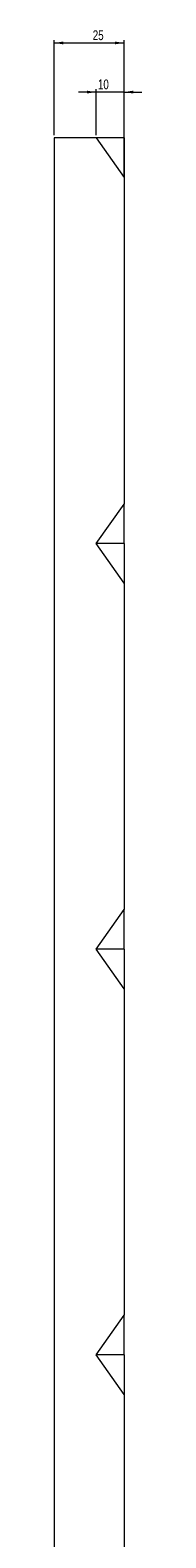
# Model space of a CAD drawing. Header units: millimetres. Extents: x 503 to 1476, y 365 to 1741.
# Tile 3 of 5: x 503 to 534, y 1025 to 1564. Entities that reach past the tile are written whole.
import ezdxf

# ---------------------------------------------------------------- set-up
doc = ezdxf.new("R2010")
doc.units = ezdxf.units.MM
doc.styles.add('SLDTEXTSTYLE0', font='TXT', dxfattribs={"width": 0.75})
doc.dimstyles.new('SLDDIMSTYLE0', dxfattribs={"dimtxt": 3.5, "dimasz": 3.302, "dimexe": 0, "dimexo": 0.0625, "dimgap": 0.875, "dimtad": 1, "dimrnd": 1e-09, "dimzin": 12, "dimdsep": 46, "dimtxsty": 'SLDTEXTSTYLE0', "dimsah": 1, "dimcen": 0.09, "dimadec": 0, "dimazin": 3, "dimtfac": 1, "dimtofl": 0, "dimtmove": 0, "dimatfit": 3, "dimfxl": 0, "dimfrac": 2, "dimtolj": 1, "dimtzin": 12, "dimarcsym": 0})
doc.dimstyles.new('SLDDIMSTYLE1', dxfattribs={"dimtxt": 3.5, "dimasz": 3.302, "dimexe": 0, "dimexo": 0.0625, "dimgap": 0.875, "dimtad": 1, "dimrnd": 1e-09, "dimzin": 12, "dimdsep": 46, "dimtxsty": 'SLDTEXTSTYLE0', "dimsah": 1, "dimcen": 0.09, "dimadec": 0, "dimazin": 3, "dimtfac": 1, "dimtmove": 0, "dimatfit": 0, "dimfxl": 0, "dimfrac": 2, "dimtolj": 1, "dimtzin": 12, "dimarcsym": 0})

# ---------------------------------------------------------------- blocks, each defined once
blk = doc.blocks.new('_D_2')
at = {"color": 7, "linetype": 'Continuous', "lineweight": 0}
for p, q in [((503.02, 1525.96), (503.02, 1559.93)), ((503.02, 1558.93), (528.02, 1558.93)), ((528.02, 1525.96), (528.02, 1559.93))]:
    blk.add_line(p, q, dxfattribs=at)
for points in [[(503.02, 1558.93), (506.32, 1558.42), (506.32, 1559.43)], [(528.02, 1558.93), (524.72, 1559.43), (524.72, 1558.42)]]:
    blk.add_solid(points, dxfattribs=at)
at = {"color": 7, "linetype": 'Continuous', "lineweight": 0, "insert": (516.81, 1563.44), "char_height": 3.5, "attachment_point": 1, "style": 'SLDTEXTSTYLE0'}
blk.add_mtext('25', dxfattribs=at)
blk = doc.blocks.new('_D_3')
at = {"color": 7, "linetype": 'Continuous', "lineweight": 0}
for p, q in [((518.02, 1525.96), (518.02, 1542.36)), ((528.02, 1511.82), (528.02, 1542.36)), ((518.02, 1541.36), (511.67, 1541.36)), ((528.02, 1541.36), (518.02, 1541.36)), ((528.02, 1541.36), (534.37, 1541.36))]:
    blk.add_line(p, q, dxfattribs=at)
for points in [[(518.02, 1541.36), (514.72, 1541.87), (514.72, 1540.85)], [(528.02, 1541.36), (531.32, 1540.85), (531.32, 1541.87)]]:
    blk.add_solid(points, dxfattribs=at)
at = {"color": 7, "linetype": 'Continuous', "lineweight": 0, "insert": (518.66, 1545.87), "char_height": 3.5, "attachment_point": 1, "style": 'SLDTEXTSTYLE0'}
blk.add_mtext('10', dxfattribs=at)

msp = doc.modelspace()

# ---------------------------------------------------------------- linework, layer by layer
at = {"color": 7, "linetype": 'Continuous', "lineweight": 15}
for p, q in [((503.018, 1524.964), (503.018, 364.964)), ((518.018, 1524.964), (503.018, 1524.964)), ((518.018, 1524.964), (528.018, 1510.822)), ((528.018, 1524.964), (518.018, 1524.964)), ((528.018, 1524.964), (528.018, 1510.822)), ((528.018, 1510.822), (528.018, 1394.106)), ((518.018, 1379.964), (528.018, 1394.106)), ((528.018, 1379.964), (528.018, 1394.106)), ((528.018, 1365.822), (518.018, 1379.964)), ((528.018, 1379.964), (518.018, 1379.964)), ((528.018, 1379.964), (528.018, 1365.822)), ((528.018, 1365.822), (528.018, 1249.106)), ((518.018, 1234.964), (528.018, 1249.106)), ((528.018, 1234.964), (528.018, 1249.106)), ((528.018, 1220.822), (518.018, 1234.964)), ((528.018, 1234.964), (518.018, 1234.964)), ((528.018, 1234.964), (528.018, 1220.822)), ((528.018, 1220.822), (528.018, 1104.106)), ((518.018, 1089.964), (528.018, 1104.106)), ((528.018, 1089.964), (528.018, 1104.106)), ((528.018, 1075.822), (518.018, 1089.964)), ((528.018, 1089.964), (518.018, 1089.964)), ((528.018, 1089.964), (528.018, 1075.822)), ((528.018, 1075.822), (528.018, 959.106))]:
    msp.add_line(p, q, dxfattribs=at)

# ---------------------------------------------------------------- dimensions: what is measured, and where the dimension line sits
at = {"color": 7, "linetype": 'Continuous', "lineweight": 0}
for base, p1, p2, dimstyle, picture, middle in [((528.018, 1558.927), (503.018, 1524.964), (528.018, 1524.964), 'SLDDIMSTYLE0', '_D_2', (519.4, 1558.927)), ((518.018, 1541.363), (528.018, 1510.822), (518.018, 1524.964), 'SLDDIMSTYLE1', '_D_3', (521.247, 1541.363))]:
    dim = msp.add_linear_dim(base=base, p1=p1, p2=p2, dimstyle=dimstyle, dxfattribs=at)
    dim.commit()
    dim.dimension.update_dxf_attribs({"geometry": picture, "text_midpoint": middle, "dimtype": 160})

doc.saveas('drawing.dxf')
